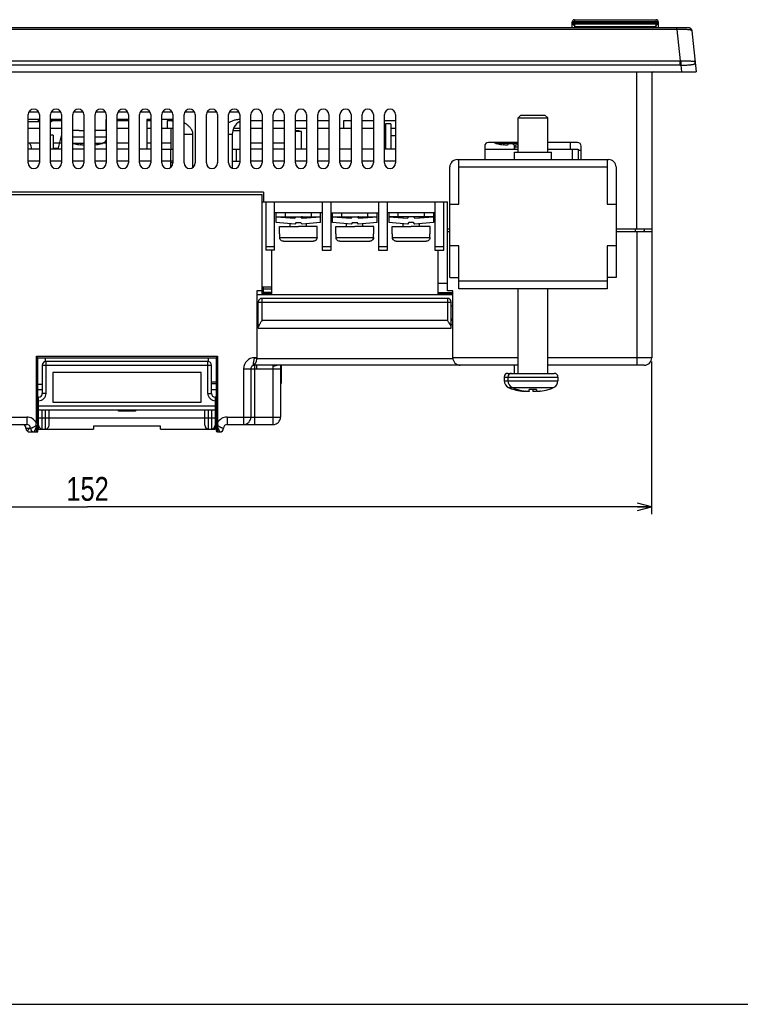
# Model space of a CAD drawing. Extents: x 0 to 594, y 0 to 420.
# Tile 2 of 4: x 227 to 324, y 0 to 133. Entities that reach past the tile are written whole.
import ezdxf
from ezdxf.enums import TextEntityAlignment as Align

# ---------------------------------------------------------------- set-up
doc = ezdxf.new("R2010")
doc.units = 0
doc.header["$LTSCALE"] = 32.67
doc.layers.get('0').update_dxf_attribs({"linetype": 'CONTINUOUS'})
for name, color, linetype in [('AXIS', 7, 'CONTINUOUS'), ('DIM', 7, 'CONTINUOUS'), ('SURF', 7, 'CONTINUOUS')]:
    doc.layers.add(name, color=color, linetype=linetype)
doc.styles.get("Standard").update_dxf_attribs({"font": 'txt', "width": 0.8})
doc.dimstyles.get("Standard").update_dxf_attribs({"dimtxt": 2.5, "dimasz": 2.5, "dimexe": 1.25, "dimexo": 0.625, "dimtad": 1, "dimcen": 2.5, "dimazin": 3, "dimtfac": 1, "dimtmove": 0, "dimatfit": 3})

# ---------------------------------------------------------------- blocks, each defined once
blk = doc.blocks.new('_OPEN')
at = {"color": 0, "linetype": 'BYBLOCK'}
for p, q in [((0, 0), (-1, 0.263)), ((-1, -0.263), (0, 0)), ((-1, 0), (0, 0))]:
    blk.add_line(p, q, dxfattribs=at)
blk = doc.blocks.new('*D9')
at = {"layer": 'DIM', "color": 2, "linetype": 'CONTINUOUS'}
for p, q in [((311.65, 86.6), (311.65, 66.03)), ((159.65, 78.6), (159.65, 66.03)), ((159.65, 67.03), (235.65, 67.03)), ((311.65, 67.03), (235.65, 67.03))]:
    blk.add_line(p, q, dxfattribs=at)
at = {"layer": 'DIM', "color": 2, "linetype": 'CONTINUOUS', "xscale": 1.9, "yscale": 1.9, "zscale": 1.9, "rotation": 180}
blk.add_blockref('_OPEN', (159.65, 67.03), dxfattribs=at)
at = {"layer": 'DIM', "color": 2, "linetype": 'CONTINUOUS', "xscale": 1.9, "yscale": 1.9, "zscale": 1.9}
blk.add_blockref('_OPEN', (311.65, 67.03), dxfattribs=at)
at = {"layer": 'DIM', "color": 2, "linetype": 'CONTINUOUS', "width": 0.8}
blk.add_text('152', height=3.2, dxfattribs=at).set_placement((235.65, 67.83), align=Align.CENTER)

msp = doc.modelspace()

# ---------------------------------------------------------------- linework, layer by layer
at = {"color": 7, "linetype": 'CONTINUOUS'}
for p, q in [((154.732, 131.596), (316.574, 131.596)), ((300.948, 131.596), (300.948, 132.336)), ((300.948, 132.136), (301.448, 131.636)), ((301.248, 132.636), (312.248, 132.636)), ((312.048, 131.636), (301.448, 131.636)), ((312.048, 131.636), (312.548, 132.136)), ((312.548, 132.336), (312.548, 131.596)), ((316.574, 131.596), (316.573, 131.596)), ((316.574, 131.596), (316.573, 131.596)), ((316.574, 131.596), (316.573, 131.596)), ((316.576, 131.596), (316.573, 131.596)), ((316.573, 131.596), (316.574, 131.596)), ((316.573, 131.596), (316.575, 131.596)), ((317.07, 131.148), (317.653, 125.596)), ((317.07, 131.148), (317.07, 131.148)), ((153.653, 125.596), (317.653, 125.596)), ((311.653, 125.596), (311.653, 87.096)), ((294.033, 119.796), (293.653, 119.416)), ((293.653, 119.416), (297.653, 119.416)), ((293.653, 114.796), (293.653, 119.416)), ((294.033, 119.796), (297.273, 119.796)), ((297.273, 119.796), (297.653, 119.416)), ((297.653, 114.796), (297.653, 119.416)), ((229.153, 119.196), (227.653, 119.196)), ((229.153, 118.896), (227.653, 118.896)), ((229.008, 119.196), (229.008, 118.896)), ((232.153, 119.196), (230.653, 119.196)), ((230.768, 118.896), (230.653, 118.896)), ((230.768, 119.196), (230.768, 118.896)), ((243.653, 119.196), (243.653, 115.196)), ((244.153, 119.196), (243.653, 119.196)), ((247.044, 119.196), (245.653, 119.196)), ((259.153, 118.996), (257.653, 118.996)), ((262.153, 118.996), (260.653, 118.996)), ((265.153, 118.996), (263.653, 118.996)), ((268.153, 118.996), (266.653, 118.996)), ((271.153, 118.996), (270.153, 118.996)), ((270.153, 118.996), (270.153, 117.996)), ((274.153, 118.996), (272.653, 118.996)), ((277.153, 118.996), (275.653, 118.996)), ((229.153, 117.996), (227.653, 117.996)), ((232.153, 117.996), (230.653, 117.996)), ((231.703, 115.196), (232.153, 116.996)), ((233.653, 116.848), (235.153, 116.848)), ((234.523, 117.696), (235.153, 117.696)), ((236.653, 117.696), (236.784, 117.696)), ((236.653, 116.848), (238.153, 116.848)), ((241.153, 117.996), (239.653, 117.996)), ((244.153, 117.996), (243.653, 117.996)), ((247.153, 117.996), (245.653, 117.996)), ((246.853, 117.996), (246.853, 115.196)), ((249.851, 112.744), (249.851, 117.196)), ((255.153, 117.196), (255.153, 112.639)), ((256.153, 117.996), (255.322, 117.996)), ((259.153, 117.996), (257.653, 117.996)), ((262.153, 117.996), (260.653, 117.996)), ((265.153, 117.996), (263.653, 117.996)), ((268.153, 117.996), (266.653, 117.996)), ((271.153, 117.996), (269.653, 117.996)), ((274.153, 117.996), (272.653, 117.996)), ((275.803, 117.996), (275.653, 117.996)), ((275.803, 116.996), (275.653, 116.996)), ((277.153, 117.996), (276.503, 117.996)), ((277.153, 116.996), (276.503, 116.996)), ((229.153, 115.996), (227.653, 115.996)), ((232.153, 115.996), (231.003, 115.996)), ((235.153, 115.976), (233.694, 115.976)), ((233.694, 115.976), (233.937, 115.909)), ((233.94, 115.92), (233.937, 115.909)), ((237.613, 115.976), (236.653, 115.976)), ((237.369, 115.909), (237.366, 115.92)), ((238.153, 115.996), (237.666, 115.996)), ((241.153, 115.996), (239.653, 115.996)), ((244.153, 115.996), (243.653, 115.996)), ((246.853, 115.996), (245.653, 115.996)), ((259.153, 115.996), (257.653, 115.996)), ((262.153, 115.996), (260.653, 115.996)), ((289.153, 115.596), (289.153, 113.796)), ((293.653, 116.096), (289.653, 116.096)), ((290.715, 115.976), (290.694, 115.976)), ((290.694, 115.976), (290.937, 115.909)), ((290.828, 115.976), (290.715, 115.976)), ((290.94, 115.92), (290.937, 115.909)), ((292.253, 115.92), (292.253, 115.779)), ((293.231, 115.976), (292.799, 115.976)), ((293.053, 115.779), (293.053, 115.92)), ((293.153, 115.196), (293.153, 115.746)), ((293.203, 115.496), (293.653, 115.496)), ((293.203, 115.196), (293.203, 115.496)), ((293.653, 115.976), (293.231, 115.976)), ((301.653, 116.096), (297.653, 116.096)), ((300.653, 116.096), (300.653, 115.196)), ((302.153, 113.796), (302.153, 115.596)), ((229.153, 115.196), (227.653, 115.196)), ((232.153, 115.196), (230.653, 115.196)), ((235.153, 115.196), (233.653, 115.196)), ((238.153, 115.196), (236.653, 115.196)), ((241.153, 115.196), (239.653, 115.196)), ((244.153, 115.196), (242.653, 115.196)), ((245.653, 115.196), (247.153, 115.196)), ((255.153, 115.196), (256.153, 115.196)), ((255.653, 115.196), (255.653, 113.596)), ((259.153, 115.196), (257.653, 115.196)), ((262.153, 115.196), (260.653, 115.196)), ((265.153, 115.196), (263.653, 115.196)), ((268.153, 115.196), (266.653, 115.196)), ((271.153, 115.196), (269.653, 115.196)), ((274.153, 115.196), (272.653, 115.196)), ((277.153, 115.196), (275.653, 115.196)), ((289.153, 115.196), (293.653, 115.196)), ((293.153, 114.796), (298.153, 114.796)), ((293.153, 113.796), (293.153, 114.796)), ((297.653, 115.196), (301.753, 115.196)), ((298.153, 113.796), (298.153, 114.796)), ((301.753, 115.196), (301.753, 113.796)), ((229.153, 113.596), (227.653, 113.596)), ((232.153, 113.596), (230.653, 113.596)), ((235.153, 113.596), (233.653, 113.596)), ((238.153, 113.596), (236.653, 113.596)), ((241.153, 113.596), (239.653, 113.596)), ((244.153, 113.596), (242.653, 113.596)), ((247.153, 113.596), (245.653, 113.596)), ((246.853, 112.746), (246.853, 113.596)), ((246.853, 113.396), (247.153, 113.396)), ((255.153, 113.596), (256.153, 113.596)), ((259.153, 113.596), (257.653, 113.596)), ((262.153, 113.596), (260.653, 113.596)), ((265.153, 113.596), (263.653, 113.596)), ((268.153, 113.596), (266.653, 113.596)), ((271.153, 113.596), (269.653, 113.596)), ((274.153, 113.596), (272.653, 113.596)), ((277.153, 113.596), (275.653, 113.596)), ((284.453, 97.891), (284.453, 112.796)), ((285.453, 113.796), (305.853, 113.796)), ((285.653, 107.796), (285.653, 113.796)), ((305.653, 113.796), (305.653, 107.796)), ((306.853, 112.796), (306.853, 97.891)), ((259.353, 109.396), (218.853, 109.396)), ((218.853, 109.096), (259.153, 109.096)), ((259.153, 95.596), (259.153, 109.096)), ((259.353, 109.396), (259.353, 108.096)), ((259.153, 108.096), (284.153, 108.096)), ((284.153, 96.096), (284.153, 108.096)), ((284.453, 107.796), (285.653, 107.796)), ((305.653, 107.796), (306.853, 107.796)), ((261.503, 104.796), (264.053, 104.796)), ((265.426, 106.053), (265.453, 106.096)), ((269.103, 104.796), (271.653, 104.796)), ((273.026, 106.053), (273.053, 106.096)), ((276.703, 104.796), (279.253, 104.796)), ((280.653, 106.096), (280.626, 106.053)), ((284.453, 104.396), (284.153, 104.396)), ((284.153, 104.096), (284.453, 104.096)), ((311.653, 104.396), (306.853, 104.396)), ((306.853, 104.096), (311.653, 104.096)), ((310.653, 104.396), (310.607, 104.096)), ((310.653, 104.396), (310.653, 104.096)), ((285.653, 102.191), (284.453, 102.191)), ((285.653, 96.396), (285.653, 102.191)), ((306.853, 102.191), (305.653, 102.191)), ((305.653, 102.191), (305.653, 96.396)), ((260.453, 95.596), (260.453, 101.596)), ((282.853, 101.596), (282.853, 95.596)), ((284.153, 97.096), (282.853, 97.096)), ((284.453, 97.891), (285.653, 97.891)), ((306.853, 97.891), (305.653, 97.891)), ((259.153, 96.096), (258.453, 96.096)), ((258.453, 96.096), (258.453, 86.922)), ((258.453, 95.596), (284.853, 95.596)), ((260.453, 95.896), (259.353, 95.896)), ((282.853, 95.896), (284.853, 95.896)), ((284.853, 96.096), (284.153, 96.096)), ((284.853, 87.096), (284.853, 96.096)), ((305.653, 96.396), (285.653, 96.396)), ((293.653, 84.996), (293.653, 96.396)), ((297.653, 84.996), (297.653, 96.396)), ((258.653, 91.096), (258.653, 94.596)), ((284.153, 95.096), (259.153, 95.096)), ((284.653, 91.096), (284.653, 94.596)), ((258.453, 94.096), (258.653, 94.096)), ((284.653, 94.096), (284.853, 94.096)), ((258.653, 92.096), (258.453, 92.096)), ((258.653, 91.596), (258.453, 91.596)), ((284.853, 92.096), (284.653, 92.096)), ((284.653, 91.596), (284.853, 91.596)), ((258.653, 91.096), (284.653, 91.096)), ((228.953, 87.096), (228.753, 87.296)), ((228.953, 87.096), (252.953, 87.096)), ((228.953, 77.096), (228.953, 87.096)), ((229.953, 87.096), (229.953, 86.584)), ((251.853, 86.596), (230.053, 86.596)), ((251.953, 86.584), (251.953, 87.096)), ((253.153, 87.296), (252.953, 87.096)), ((252.953, 87.096), (252.953, 77.296)), ((229.553, 86.096), (229.553, 82.296)), ((250.953, 85.096), (230.953, 85.096)), ((230.953, 85.096), (230.953, 81.096)), ((250.953, 81.096), (250.953, 85.096)), ((252.353, 82.296), (252.353, 86.096)), ((257.653, 85.596), (257.653, 79.096)), ((293.653, 86.096), (258.153, 86.096)), ((261.653, 86.096), (261.653, 79.096)), ((261.653, 85.128), (261.753, 85.128)), ((261.753, 86.096), (261.753, 83.646)), ((292.278, 84.996), (298.528, 84.996)), ((293.153, 84.996), (293.153, 86.096)), ((310.653, 86.096), (297.653, 86.096)), ((252.953, 83.796), (252.353, 83.796)), ((261.653, 83.646), (261.753, 83.646)), ((291.778, 84.496), (291.778, 83.986)), ((292.278, 84.496), (292.278, 83.986)), ((299.028, 84.496), (299.028, 83.986)), ((229.553, 82.796), (228.953, 82.796)), ((252.953, 82.796), (252.353, 82.796)), ((293.118, 82.817), (293.111, 82.8)), ((293.618, 82.817), (293.611, 82.8)), ((295.153, 82.586), (295.153, 82.817)), ((295.653, 82.8), (295.653, 82.586)), ((296.153, 82.817), (296.153, 82.586)), ((297.696, 82.8), (297.689, 82.817)), ((229.053, 81.796), (228.953, 81.796)), ((229.053, 77.496), (229.053, 81.796)), ((230.953, 81.096), (250.953, 81.096)), ((252.953, 81.796), (252.853, 81.796)), ((252.853, 81.796), (252.853, 77.496)), ((228.953, 79.696), (229.053, 79.696)), ((229.053, 80.096), (252.853, 80.096)), ((230.453, 77.996), (230.453, 80.096)), ((239.799, 79.896), (239.799, 80.096)), ((242.108, 79.896), (239.799, 79.896)), ((242.108, 80.096), (242.108, 79.896)), ((251.453, 77.996), (251.453, 80.096)), ((252.853, 79.696), (252.953, 79.696)), ((228.953, 78.296), (229.053, 78.296)), ((252.853, 78.296), (252.953, 78.296)), ((160.653, 78.096), (227.453, 78.096)), ((227.6, 77.34), (227.673, 77.405)), ((227.853, 77.096), (228.953, 77.096)), ((229.053, 78.096), (228.953, 78.096)), ((229.053, 77.496), (236.453, 77.496)), ((245.453, 77.878), (236.453, 77.878)), ((236.453, 77.878), (236.453, 77.496)), ((245.453, 77.496), (245.453, 77.878)), ((245.453, 77.496), (252.853, 77.496)), ((252.953, 78.096), (252.853, 78.096)), ((253.153, 77.096), (253.453, 77.096)), ((254.453, 78.096), (260.653, 78.096)), ((0, 0), (594, 0))]:
    msp.add_line(p, q, dxfattribs=at)
at = {"color": 9, "linetype": 'CONTINUOUS'}
for p, q in [((312.548, 132.336), (300.948, 132.336)), ((300.948, 132.26), (312.548, 132.26)), ((301.248, 132.636), (301.248, 131.596)), ((312.248, 132.048), (301.248, 132.048)), ((301.361, 131.724), (312.136, 131.724)), ((312.248, 131.596), (312.248, 132.636)), ((315.054, 131.303), (315.052, 131.462)), ((315.054, 131.303), (156.253, 131.303)), ((315.054, 131.303), (315.495, 127.099)), ((317.065, 131.174), (317.073, 131.123)), ((317.073, 131.123), (317.066, 131.146)), ((155.811, 127.099), (315.495, 127.099)), ((315.495, 126.497), (155.811, 126.497)), ((315.495, 126.497), (315.495, 127.099)), ((315.559, 126.495), (315.653, 125.596)), ((315.776, 126.501), (315.919, 126.506)), ((316.011, 127.089), (316.651, 127.078)), ((316.128, 126.515), (316.266, 126.521)), ((316.266, 126.521), (316.4, 126.529)), ((316.4, 126.529), (316.528, 126.537)), ((309.653, 104.396), (309.653, 125.596)), ((229.066, 120.196), (227.74, 120.196)), ((232.066, 120.196), (230.74, 120.196)), ((235.066, 120.196), (233.74, 120.196)), ((238.066, 120.196), (236.74, 120.196)), ((241.066, 120.196), (239.74, 120.196)), ((244.066, 120.196), (242.74, 120.196)), ((247.066, 120.196), (245.74, 120.196)), ((250.066, 120.196), (248.74, 120.196)), ((253.066, 120.196), (251.74, 120.196)), ((256.066, 120.196), (254.74, 120.196)), ((248.653, 117.196), (249.851, 117.196)), ((254.653, 117.196), (255.153, 117.196)), ((231.723, 115.272), (231.003, 115.272)), ((246.853, 113.596), (246.853, 115.196)), ((300.953, 115.196), (300.953, 113.796)), ((285.653, 112.796), (305.653, 112.796)), ((309.453, 104.096), (309.453, 104.396)), ((309.653, 104.096), (309.653, 86.096)), ((305.653, 97.396), (285.653, 97.396)), ((259.153, 96.396), (260.453, 96.396)), ((260.453, 95.696), (259.153, 95.696)), ((259.353, 95.596), (259.353, 95.896)), ((259.358, 96.026), (259.359, 96.094)), ((259.359, 96.214), (259.36, 96.596)), ((259.359, 96.094), (259.359, 96.214)), ((282.853, 95.696), (284.853, 95.696)), ((258.653, 94.596), (284.653, 94.596)), ((259.153, 92.096), (259.153, 95.096)), ((284.153, 95.096), (284.153, 92.096)), ((258.653, 92.296), (258.453, 92.296)), ((284.153, 92.096), (259.153, 92.096)), ((284.853, 92.296), (284.653, 92.296)), ((228.753, 87.296), (253.153, 87.296)), ((228.753, 78.344), (228.753, 87.296)), ((230.053, 82.296), (230.053, 86.596)), ((251.853, 82.296), (251.853, 86.596)), ((253.153, 87.296), (253.153, 78.344)), ((258.453, 87.096), (258.153, 87.096)), ((258.353, 86.98), (258.153, 87.096)), ((258.453, 86.922), (258.353, 86.98)), ((284.867, 86.931), (258.453, 86.931)), ((293.653, 87.096), (284.853, 87.096)), ((311.653, 87.096), (297.653, 87.096)), ((229.553, 86.096), (252.353, 86.096)), ((256.653, 85.596), (261.653, 85.596)), ((256.653, 85.596), (256.653, 78.096)), ((258.153, 86.096), (258.153, 86.208)), ((258.153, 85.596), (258.153, 78.096)), ((258.445, 85.596), (258.445, 86.096)), ((260.653, 78.096), (260.653, 85.968)), ((252.953, 83.596), (252.353, 83.596)), ((261.753, 84.792), (261.653, 84.792)), ((291.778, 84.496), (299.028, 84.496)), ((291.778, 83.986), (299.028, 83.986)), ((230.053, 82.296), (229.553, 82.296)), ((251.853, 82.296), (252.353, 82.296)), ((292.383, 83.067), (298.424, 83.067)), ((252.853, 80.596), (229.053, 80.596)), ((229.553, 77.496), (229.553, 80.096)), ((229.953, 80.096), (229.953, 77.496)), ((251.953, 77.496), (251.953, 80.096)), ((252.353, 80.096), (252.353, 77.496)), ((193.153, 79.096), (227.453, 79.096)), ((227.453, 79.096), (227.453, 78.096)), ((228.753, 78.344), (228.953, 78.344)), ((229.053, 78.996), (252.853, 78.996)), ((253.153, 78.344), (252.953, 78.344)), ((254.453, 79.096), (261.653, 79.096)), ((254.453, 79.096), (254.453, 78.096)), ((227.353, 77.596), (227.953, 77.596)), ((227.853, 77.895), (227.853, 77.596)), ((227.953, 77.596), (227.965, 77.599)), ((228.453, 77.096), (228.459, 77.107)), ((228.459, 77.107), (228.476, 77.142)), ((228.753, 77.096), (228.753, 77.786)), ((253.153, 77.786), (253.153, 77.096))]:
    msp.add_line(p, q, dxfattribs=at)
for points in [[(301.248, 132.048), (301.19, 132.052), (301.134, 132.064), (301.082, 132.084), (301.036, 132.11), (300.999, 132.142), (300.971, 132.179), (300.954, 132.219), (300.948, 132.26)], [(312.548, 132.26), (312.543, 132.219), (312.526, 132.179), (312.498, 132.142), (312.461, 132.11), (312.415, 132.084), (312.363, 132.064), (312.307, 132.052), (312.248, 132.048)], [(315.052, 131.462), (315.052, 131.535), (315.052, 131.562), (315.053, 131.58), (315.053, 131.592), (315.054, 131.596)], [(317.066, 131.146), (317.051, 131.168), (317.026, 131.188), (316.992, 131.208), (316.952, 131.224), (316.904, 131.238), (316.846, 131.252), (316.776, 131.264), (316.699, 131.274), (316.612, 131.283), (316.515, 131.291), (316.41, 131.297), (316.297, 131.302), (316.176, 131.306), (316.05, 131.308), (315.917, 131.31), (315.78, 131.311), (315.639, 131.311), (315.495, 131.31), (315.348, 131.308), (315.201, 131.306), (315.054, 131.303)], [(316.547, 131.596), (316.598, 131.593), (316.649, 131.586), (316.699, 131.573), (316.745, 131.557), (316.791, 131.536), (316.834, 131.51), (316.876, 131.48), (316.914, 131.447), (316.949, 131.409), (316.981, 131.367), (317.009, 131.323), (317.032, 131.276), (317.051, 131.226), (317.065, 131.174)], [(315.495, 127.099), (315.528, 127.099), (315.561, 127.099), (315.594, 127.099)], [(315.495, 126.497), (315.517, 126.496), (315.538, 126.496), (315.559, 126.495)], [(315.594, 127.099), (315.59, 127.036), (315.559, 126.495)], [(315.559, 126.495), (315.631, 126.497), (315.776, 126.501)], [(315.594, 127.099), (315.734, 127.095), (316.011, 127.089)], [(315.919, 126.506), (315.99, 126.509), (316.128, 126.515)], [(316.528, 126.537), (316.59, 126.541), (316.651, 126.546), (316.71, 126.551), (316.767, 126.556), (316.823, 126.561), (316.877, 126.566), (316.93, 126.572), (316.98, 126.578), (317.029, 126.584), (317.076, 126.591), (317.121, 126.598), (317.164, 126.605), (317.206, 126.613), (317.244, 126.621), (317.281, 126.63), (317.314, 126.639), (317.349, 126.65), (317.381, 126.661), (317.406, 126.672), (317.429, 126.683), (317.45, 126.695), (317.468, 126.708), (317.483, 126.722), (317.496, 126.736), (317.503, 126.747), (317.51, 126.758), (317.514, 126.767), (317.517, 126.777), (317.52, 126.789), (317.522, 126.8), (317.523, 126.815), (317.523, 126.829), (317.523, 126.84), (317.522, 126.849)], [(316.651, 127.078), (316.765, 127.076), (316.875, 127.073), (316.979, 127.07), (317.076, 127.065), (317.176, 127.058), (317.256, 127.049), (317.314, 127.039), (317.357, 127.029), (317.4, 127.015), (317.431, 127), (317.457, 126.982), (317.48, 126.96), (317.497, 126.936), (317.509, 126.908), (317.517, 126.879), (317.522, 126.849)], [(259.353, 95.896), (259.354, 95.898), (259.355, 95.904), (259.355, 95.915), (259.356, 95.929), (259.356, 95.948), (259.357, 95.97), (259.358, 96.026)], [(257.92, 86.038), (257.94, 86.052), (257.955, 86.073), (257.967, 86.1), (257.976, 86.134), (257.984, 86.173), (257.992, 86.219), (257.999, 86.271)], [(257.999, 86.271), (258.015, 86.391), (258.025, 86.457), (258.035, 86.528), (258.048, 86.603), (258.061, 86.68), (258.076, 86.76), (258.093, 86.843), (258.112, 86.926), (258.132, 87.011), (258.153, 87.096)], [(258.15, 86.085), (258.148, 86.071), (258.147, 86.053), (258.146, 86.03), (258.145, 86.002), (258.144, 85.97), (258.144, 85.934), (258.145, 85.894), (258.145, 85.848), (258.146, 85.799), (258.148, 85.749), (258.15, 85.695), (258.151, 85.644), (258.153, 85.596)], [(258.153, 86.096), (258.151, 86.093), (258.15, 86.085)], [(260.653, 85.968), (260.655, 85.987), (260.659, 86.003), (260.667, 86.018), (260.677, 86.031), (260.69, 86.043), (260.706, 86.053), (260.728, 86.063), (260.754, 86.072), (260.785, 86.079), (260.822, 86.085), (260.861, 86.089), (260.909, 86.093), (260.966, 86.095), (261.035, 86.096)], [(261.211, 86.096), (261.166, 86.074), (261.087, 86.042), (261.006, 86.016), (260.921, 85.996), (260.831, 85.98), (260.742, 85.971), (260.653, 85.968)], [(228.72, 77.982), (228.727, 78.066), (228.735, 78.154), (228.744, 78.246), (228.753, 78.344)], [(253.153, 78.344), (253.163, 78.25), (253.172, 78.16), (253.18, 78.071), (253.187, 77.982)], [(227.965, 77.599), (227.979, 77.602), (227.998, 77.608), (228.023, 77.615), (228.054, 77.625), (228.091, 77.637), (228.132, 77.652), (228.177, 77.67), (228.227, 77.691), (228.28, 77.716), (228.336, 77.743), (228.396, 77.775), (228.457, 77.81), (228.521, 77.848), (228.586, 77.89), (228.653, 77.934), (228.72, 77.982)], [(228.476, 77.142), (228.489, 77.168), (228.505, 77.201), (228.523, 77.239), (228.543, 77.282), (228.565, 77.331), (228.588, 77.384), (228.613, 77.441), (228.64, 77.503), (228.667, 77.569), (228.695, 77.638), (228.724, 77.71), (228.753, 77.786)], [(228.72, 77.982), (228.746, 77.982), (228.773, 77.982), (228.8, 77.982), (228.825, 77.983), (228.849, 77.983), (228.872, 77.984), (228.892, 77.985), (228.91, 77.986), (228.925, 77.987), (228.938, 77.988), (228.946, 77.989), (228.952, 77.991), (228.953, 77.992)], [(228.753, 77.786), (228.731, 77.915), (228.72, 77.982)], [(228.753, 77.786), (228.78, 77.786), (228.805, 77.788), (228.83, 77.79), (228.853, 77.794), (228.875, 77.799), (228.895, 77.804), (228.912, 77.81), (228.927, 77.817), (228.938, 77.824), (228.947, 77.832), (228.952, 77.84), (228.953, 77.848)], [(253.187, 77.982), (253.161, 77.982), (253.134, 77.982), (253.107, 77.982), (253.082, 77.983), (253.058, 77.983), (253.035, 77.984), (253.015, 77.985), (252.997, 77.986), (252.981, 77.987), (252.969, 77.988), (252.961, 77.989), (252.955, 77.991), (252.953, 77.992)], [(253.153, 77.786), (253.127, 77.786), (253.102, 77.788), (253.077, 77.79), (253.053, 77.794), (253.032, 77.799), (253.012, 77.804), (252.995, 77.81), (252.98, 77.817), (252.969, 77.824), (252.96, 77.832), (252.955, 77.84), (252.953, 77.848)], [(253.187, 77.982), (253.165, 77.851), (253.153, 77.786)], [(253.153, 77.786), (253.183, 77.711), (253.211, 77.638), (253.239, 77.569), (253.267, 77.504), (253.293, 77.442), (253.318, 77.385), (253.342, 77.332), (253.364, 77.283), (253.384, 77.24), (253.402, 77.202), (253.417, 77.17), (253.43, 77.143), (253.44, 77.123), (253.453, 77.096)], [(253.187, 77.982), (253.254, 77.934), (253.32, 77.89), (253.385, 77.848), (253.449, 77.81), (253.511, 77.775), (253.57, 77.744), (253.626, 77.716), (253.679, 77.692), (253.729, 77.67), (253.774, 77.652), (253.815, 77.637), (253.851, 77.625), (253.882, 77.615), (253.907, 77.608), (253.927, 77.603), (253.942, 77.599), (253.95, 77.596), (253.953, 77.596)]]:
    msp.add_lwpolyline(points, dxfattribs=at)
at = {"color": 7, "linetype": 'CONTINUOUS'}
for points in [[(247.153, 119.193), (247.142, 119.194), (247.044, 119.196)], [(249.851, 117.196), (249.85, 117.238), (249.847, 117.278), (249.843, 117.319), (249.837, 117.365), (249.827, 117.418), (249.813, 117.476), (249.795, 117.534), (249.776, 117.59), (249.755, 117.642), (249.732, 117.692), (249.707, 117.742), (249.679, 117.794), (249.646, 117.848), (249.609, 117.906), (249.567, 117.966), (249.519, 118.028), (249.466, 118.093), (249.409, 118.158), (249.347, 118.223), (249.282, 118.287), (249.213, 118.351), (249.138, 118.415), (249.057, 118.481), (248.97, 118.547), (248.877, 118.612), (248.782, 118.674), (248.684, 118.733), (248.653, 118.751)], [(256.153, 119.193), (256.065, 119.189), (255.965, 119.18), (255.863, 119.168), (255.76, 119.152), (255.656, 119.133), (255.552, 119.109), (255.447, 119.082), (255.342, 119.051), (255.237, 119.017), (255.132, 118.978), (255.028, 118.936), (254.925, 118.891), (254.823, 118.842), (254.723, 118.789), (254.653, 118.751)], [(235.153, 115.746), (235.127, 115.744), (235.076, 115.743), (235.021, 115.744), (234.962, 115.747), (234.9, 115.751), (234.83, 115.757), (234.748, 115.766), (234.653, 115.779)], [(292.799, 115.976), (292.505, 115.976), (290.828, 115.976)], [(292.253, 115.779), (292.247, 115.767), (292.231, 115.759), (292.207, 115.752), (292.171, 115.747), (292.127, 115.744), (292.076, 115.743), (292.021, 115.744), (291.962, 115.747), (291.9, 115.751), (291.83, 115.757), (291.748, 115.766), (291.653, 115.779)], [(293.053, 115.92), (292.787, 115.911), (292.52, 115.911), (292.253, 115.92)], [(293.653, 115.779), (293.564, 115.767), (293.484, 115.758), (293.411, 115.751), (293.344, 115.747), (293.283, 115.744), (293.227, 115.743), (293.179, 115.744), (293.138, 115.747), (293.105, 115.751), (293.079, 115.758), (293.061, 115.767), (293.053, 115.779)], [(265.086, 105.938), (265.242, 105.978), (265.358, 106.017), (265.426, 106.053)], [(272.686, 105.938), (272.842, 105.978), (272.958, 106.017), (273.026, 106.053)], [(280.626, 106.053), (280.558, 106.017), (280.442, 105.978), (280.286, 105.938)], [(259.153, 92.096), (259.106, 92.033), (259.057, 91.966), (259.011, 91.899), (258.966, 91.832), (258.923, 91.766), (258.882, 91.702), (258.844, 91.642), (258.81, 91.587), (258.779, 91.536), (258.752, 91.489), (258.728, 91.446), (258.707, 91.405), (258.69, 91.368), (258.676, 91.335), (258.666, 91.304), (258.659, 91.277), (258.655, 91.252), (258.653, 91.23)], [(284.334, 91.843), (284.29, 91.91), (284.244, 91.976), (284.198, 92.039), (284.153, 92.096)], [(284.653, 91.23), (284.652, 91.252), (284.648, 91.278), (284.64, 91.306), (284.63, 91.337), (284.616, 91.371), (284.598, 91.409), (284.577, 91.45), (284.552, 91.496), (284.523, 91.544), (284.491, 91.596), (284.457, 91.651), (284.334, 91.843)], [(294.653, 82.586), (294.649, 82.577), (294.639, 82.57), (294.622, 82.565), (294.601, 82.561), (294.575, 82.558), (294.543, 82.556), (294.507, 82.556), (294.467, 82.556), (294.423, 82.558), (294.377, 82.561), (294.327, 82.565), (294.274, 82.57), (294.216, 82.577), (294.153, 82.586)], [(295.153, 82.586), (295.149, 82.577), (295.139, 82.57), (295.122, 82.565), (295.101, 82.561), (295.075, 82.558), (295.043, 82.556), (295.007, 82.556), (294.967, 82.556), (294.923, 82.558), (294.877, 82.561), (294.827, 82.565), (294.774, 82.57), (294.716, 82.577), (294.653, 82.586)], [(295.653, 82.8), (295.486, 82.802), (295.32, 82.808), (295.153, 82.817)], [(295.403, 82.805), (295.32, 82.802), (295.153, 82.8)], [(296.153, 82.817), (295.987, 82.808), (295.82, 82.802), (295.653, 82.8)], [(296.153, 82.586), (296.09, 82.577), (296.032, 82.57), (295.979, 82.565), (295.929, 82.561), (295.883, 82.558), (295.84, 82.556), (295.8, 82.556), (295.764, 82.556), (295.733, 82.558), (295.706, 82.561), (295.685, 82.565), (295.668, 82.57), (295.657, 82.577), (295.653, 82.586)], [(296.653, 82.586), (296.59, 82.577), (296.532, 82.57), (296.479, 82.565), (296.429, 82.561), (296.383, 82.558), (296.34, 82.556), (296.3, 82.556), (296.264, 82.556), (296.233, 82.558), (296.206, 82.561), (296.185, 82.565), (296.168, 82.57), (296.157, 82.577), (296.153, 82.586)], [(227.498, 77.246), (227.506, 77.251), (227.515, 77.259), (227.525, 77.269), (227.536, 77.28), (227.549, 77.292), (227.564, 77.306), (227.581, 77.322), (227.6, 77.34)], [(227.673, 77.405), (227.699, 77.429), (227.724, 77.452), (227.749, 77.476), (227.773, 77.501), (227.796, 77.525), (227.817, 77.549), (227.836, 77.573), (227.853, 77.596)]]:
    msp.add_lwpolyline(points, dxfattribs=at)
for centre, radius, start, end in [((301.248, 132.336), 0.3, 90, 180), ((312.248, 132.336), 0.3, 0, 90), ((311.953, 125.296), 0.3, 90, 180), ((246.153, 117.196), 2, 60, 90), ((257.153, 117.196), 2, 120, 180), ((226.153, 114.996), 2, 5.73412, 30.01965), ((233.974, 116.936), 1, 251.24911, 253.72336), ((235.653, 122.696), 7, 253.74297, 255.80993), ((235.653, 122.696), 6.989, 255.81126, 261.77319), ((235.653, 122.696), 6.989, 278.2268, 284.18874), ((235.653, 122.696), 7, 284.19007, 286.25703), ((237.333, 116.936), 1, 286.27647, 325.3825), ((289.653, 115.596), 0.5, 90.00014, 180), ((290.974, 116.936), 1, 237.1989, 253.72336), ((292.653, 122.696), 7, 253.74297, 255.80993), ((292.653, 122.696), 6.989, 255.81126, 261.77319), ((301.653, 115.596), 0.5, 0, 90), ((285.453, 112.796), 1, 90, 180), ((305.853, 112.796), 1, 0, 90), ((259.353, 95.696), 0.2, 90, 180), ((259.153, 94.596), 0.5, 90, 180), ((284.153, 94.596), 0.5, 0, 90), ((230.053, 86.096), 0.5, 90, 180), ((251.853, 86.096), 0.5, 0, 90), ((257.453, 86.922), 1, 297.81814, 360), ((285.853, 87.096), 1, 180, 270), ((310.653, 87.096), 1, 270, 360), ((258.153, 85.596), 0.5, 89.99999, 180), ((292.278, 84.496), 0.5, 90, 180), ((292.778, 84.496), 0.5, 90, 180), ((298.528, 84.496), 0.5, 0, 90), ((292.778, 83.986), 1, 180, 246.68204), ((293.278, 83.986), 1, 180, 246.68204), ((298.028, 83.986), 1, 293.31796, 360), ((229.053, 82.296), 0.5, 270, 360), ((252.853, 82.296), 0.5, 180, 270), ((295.153, 89.496), 7, 246.68204, 253.01891), ((295.653, 89.496), 7, 246.68204, 253.01891), ((295.153, 89.496), 6.982, 253.05054, 261.76561), ((295.653, 89.496), 6.982, 253.05054, 261.76561), ((295.653, 89.496), 6.982, 278.23439, 286.94946), ((295.653, 89.496), 7, 286.98109, 293.31796), ((229.553, 78.996), 0.8, 128.68287, 138.71572), ((252.353, 78.996), 0.8, 41.28428, 51.31713), ((229.553, 78.996), 0.8, 221.28428, 231.31714), ((252.353, 78.996), 0.8, 308.68286, 318.71572), ((256.653, 79.096), 1, 270, 360), ((260.653, 79.096), 1, 270, 360), ((226.853, 77.596), 0.5, 0, 90), ((227.853, 77.596), 0.5, 180, 270), ((227.453, 77.596), 0.5, 0, 90), ((228.453, 77.596), 0.5, 180, 270), ((228.753, 77.296), 0.2, 270, 360), ((229.553, 77.996), 0.5, 180, 270), ((229.953, 77.996), 0.5, 270, 360), ((251.953, 77.996), 0.5, 180, 270), ((252.353, 77.996), 0.5, 270, 360), ((253.153, 77.296), 0.2, 180, 270), ((253.453, 77.596), 0.5, 270, 360), ((254.453, 77.596), 0.5, 90, 180)]:
    msp.add_arc(centre, radius, start, end, dxfattribs=at)
at = {"color": 9, "linetype": 'CONTINUOUS'}
for centre, radius, start, end in [((258.153, 85.596), 1.5, 90, 180), ((229.053, 82.296), 1, 270, 360), ((252.853, 82.296), 1, 180, 270), ((227.453, 77.596), 1.5, 29.92643, 90), ((254.453, 77.596), 1.5, 90, 150.07357)]:
    msp.add_arc(centre, radius, start, end, dxfattribs=at)
at = {"layer": 'AXIS', "color": 7, "linetype": 'CONTINUOUS'}
for p, q in [((227.653, 113.346), (227.653, 119.846)), ((229.153, 119.846), (229.153, 113.346)), ((230.653, 113.346), (230.653, 119.846)), ((232.153, 119.846), (232.153, 113.346)), ((233.653, 113.346), (233.653, 119.846)), ((235.153, 119.846), (235.153, 113.346)), ((236.653, 113.346), (236.653, 119.846)), ((238.153, 119.846), (238.153, 113.346)), ((239.653, 113.346), (239.653, 119.846)), ((241.153, 119.846), (241.153, 113.346)), ((242.653, 113.346), (242.653, 119.846)), ((244.153, 119.846), (244.153, 113.346)), ((245.653, 113.346), (245.653, 119.846)), ((247.153, 119.846), (247.153, 113.346)), ((248.653, 113.346), (248.653, 119.846)), ((250.153, 119.846), (250.153, 113.346)), ((251.653, 113.346), (251.653, 119.846)), ((253.153, 119.846), (253.153, 113.346)), ((254.653, 113.346), (254.653, 119.846)), ((256.153, 119.846), (256.153, 113.346)), ((257.653, 113.346), (257.653, 119.846)), ((259.153, 119.846), (259.153, 113.346)), ((260.653, 113.346), (260.653, 119.846)), ((262.153, 119.846), (262.153, 113.346)), ((263.653, 113.346), (263.653, 119.846)), ((265.153, 119.846), (265.153, 113.346)), ((266.653, 113.346), (266.653, 119.846)), ((268.153, 119.846), (268.153, 113.346)), ((269.653, 113.346), (269.653, 119.846)), ((271.153, 119.846), (271.153, 113.346)), ((272.653, 113.346), (272.653, 119.846)), ((274.153, 119.846), (274.153, 113.346)), ((275.653, 113.346), (275.653, 119.846)), ((277.153, 119.846), (277.153, 113.346)), ((232.153, 118.996), (230.768, 118.996)), ((238.103, 119.196), (238.103, 117.696)), ((238.153, 119.196), (238.103, 119.196)), ((241.153, 119.196), (239.653, 119.196)), ((241.153, 118.996), (239.653, 118.996)), ((244.153, 118.996), (243.653, 118.996)), ((246.353, 118.996), (246.353, 117.996)), ((247.025, 118.996), (246.353, 118.996)), ((275.803, 118.596), (275.803, 115.196)), ((276.503, 118.596), (275.804, 118.596)), ((276.503, 118.596), (276.503, 115.196)), ((231.003, 117.096), (230.653, 117.096)), ((231.003, 117.096), (231.003, 115.196)), ((234.523, 117.696), (233.653, 117.696)), ((238.153, 117.696), (236.784, 117.696)), ((255.218, 117.696), (256.153, 117.696)), ((263.653, 117.696), (264.153, 117.696)), ((264.153, 117.596), (264.153, 117.696)), ((293.203, 115.744), (293.203, 115.496)), ((302.153, 114.996), (301.753, 114.996)), ((260.453, 96.596), (259.153, 96.596)), ((229.553, 83.496), (228.953, 83.496))]:
    msp.add_line(p, q, dxfattribs=at)
for centre, start, end in [((228.403, 119.846), 0, 180), ((231.403, 119.846), 0, 180), ((234.403, 119.846), 0, 180), ((237.403, 119.846), 0, 180), ((240.403, 119.846), 0, 180), ((243.403, 119.846), 0, 180), ((246.403, 119.846), 0, 180), ((249.403, 119.846), 0, 180), ((252.403, 119.846), 0, 180), ((255.403, 119.846), 0, 180), ((258.403, 119.846), 0, 180), ((261.403, 119.846), 0, 180), ((264.403, 119.846), 0, 180), ((267.403, 119.846), 0, 180), ((270.403, 119.846), 0, 180), ((273.403, 119.846), 0, 180), ((276.403, 119.846), 0, 180), ((228.403, 113.346), 180, 360), ((231.403, 113.346), 180, 360), ((234.403, 113.346), 180, 360), ((237.403, 113.346), 180, 360), ((240.403, 113.346), 180, 360), ((243.403, 113.346), 180, 360), ((246.403, 113.346), 180, 360), ((249.403, 113.346), 180, 360), ((252.403, 113.346), 180, 360), ((255.403, 113.346), 180, 360), ((258.403, 113.346), 180, 360), ((261.403, 113.346), 180, 360), ((264.403, 113.346), 180, 360), ((267.403, 113.346), 180, 360), ((270.403, 113.346), 180, 360), ((273.403, 113.346), 180, 360), ((276.403, 113.346), 180, 360)]:
    msp.add_arc(centre, 0.75, start, end, dxfattribs=at)
at = {"layer": 'SURF', "color": 7, "linetype": 'CONTINUOUS'}
for p, q in [((264.453, 117.596), (263.654, 117.596)), ((264.453, 115.196), (264.453, 117.596)), ((259.653, 108.096), (259.653, 101.596)), ((260.853, 101.596), (260.853, 108.096)), ((267.253, 108.096), (267.253, 101.596)), ((268.453, 101.596), (268.453, 108.096)), ((274.853, 108.096), (274.853, 101.596)), ((276.053, 101.596), (276.053, 108.096)), ((282.453, 108.096), (282.453, 101.596)), ((283.653, 101.596), (283.653, 108.096)), ((267.253, 106.596), (260.853, 106.596)), ((261.053, 105.296), (261.053, 106.596)), ((262.303, 106.096), (262.303, 106.596)), ((265.803, 106.096), (265.803, 106.596)), ((267.053, 105.296), (267.053, 106.596)), ((268.453, 106.596), (274.853, 106.596)), ((268.653, 105.296), (268.653, 106.596)), ((269.903, 106.096), (269.903, 106.596)), ((273.403, 106.096), (273.403, 106.596)), ((274.653, 105.296), (274.653, 106.596)), ((282.453, 106.596), (276.053, 106.596)), ((276.253, 106.596), (276.253, 105.296)), ((277.503, 106.096), (277.503, 106.596)), ((281.003, 106.596), (281.003, 106.096)), ((282.253, 106.596), (282.253, 105.296)), ((261.053, 106.096), (267.053, 106.096)), ((261.053, 106.096), (263.553, 105.896)), ((263.553, 105.096), (261.053, 105.296)), ((261.503, 103.796), (261.503, 104.796)), ((262.953, 105.944), (262.953, 106.096)), ((262.953, 104.796), (262.953, 105.143)), ((263.553, 105.896), (263.753, 106.096)), ((263.753, 105.296), (263.553, 105.096)), ((263.753, 105.296), (264.353, 105.296)), ((266.603, 104.796), (264.053, 104.796)), ((264.353, 106.096), (264.553, 105.896)), ((264.553, 105.096), (264.353, 105.296)), ((264.553, 105.896), (267.053, 106.096)), ((267.053, 105.296), (264.553, 105.096)), ((265.153, 104.796), (265.153, 105.143)), ((266.603, 103.796), (266.603, 104.796)), ((268.653, 106.096), (274.653, 106.096)), ((268.653, 106.096), (271.153, 105.896)), ((271.153, 105.096), (268.653, 105.296)), ((269.103, 103.796), (269.103, 104.796)), ((270.553, 105.944), (270.553, 106.096)), ((270.553, 104.796), (270.553, 105.143)), ((271.153, 105.896), (271.353, 106.096)), ((271.353, 105.296), (271.153, 105.096)), ((271.353, 105.296), (271.953, 105.296)), ((274.203, 104.796), (271.653, 104.796)), ((271.953, 106.096), (272.153, 105.896)), ((272.153, 105.096), (271.953, 105.296)), ((272.153, 105.896), (274.653, 106.096)), ((274.653, 105.296), (272.153, 105.096)), ((272.753, 104.796), (272.753, 105.143)), ((274.203, 103.796), (274.203, 104.796)), ((282.253, 106.096), (276.253, 106.096)), ((276.253, 106.096), (278.753, 105.896)), ((278.753, 105.096), (276.253, 105.296)), ((276.703, 103.796), (276.703, 104.796)), ((278.153, 105.944), (278.153, 106.096)), ((278.153, 104.796), (278.153, 105.143)), ((278.753, 105.896), (278.953, 106.096)), ((278.953, 105.296), (278.753, 105.096)), ((279.553, 105.296), (278.953, 105.296)), ((281.803, 104.796), (279.253, 104.796)), ((279.553, 106.096), (279.753, 105.896)), ((279.753, 105.096), (279.553, 105.296)), ((279.753, 105.896), (282.253, 106.096)), ((282.253, 105.296), (279.753, 105.096)), ((280.353, 104.796), (280.353, 105.143)), ((281.803, 103.796), (281.803, 104.796)), ((261.504, 103.796), (261.535, 103.796)), ((261.535, 103.296), (261.535, 103.796)), ((266.572, 103.796), (266.603, 103.796)), ((266.572, 103.296), (266.572, 103.796)), ((269.104, 103.796), (269.135, 103.796)), ((269.135, 103.296), (269.135, 103.796)), ((274.172, 103.796), (274.203, 103.796)), ((274.172, 103.296), (274.172, 103.796)), ((276.704, 103.796), (276.735, 103.796)), ((276.735, 103.296), (276.735, 103.796)), ((281.772, 103.796), (281.803, 103.796)), ((281.772, 103.296), (281.772, 103.796)), ((262.043, 102.796), (266.064, 102.796)), ((269.643, 102.796), (273.664, 102.796)), ((277.243, 102.796), (281.264, 102.796)), ((260.853, 101.596), (259.653, 101.596)), ((267.253, 101.596), (268.453, 101.596)), ((274.853, 101.596), (276.053, 101.596)), ((282.453, 101.596), (283.653, 101.596))]:
    msp.add_line(p, q, dxfattribs=at)
at = {"layer": 'SURF', "color": 9, "linetype": 'CONTINUOUS'}
for p, q in [((261.535, 103.296), (266.572, 103.296)), ((269.135, 103.296), (274.172, 103.296)), ((276.735, 103.296), (281.772, 103.296)), ((259.653, 102.096), (260.853, 102.096)), ((267.253, 102.096), (268.453, 102.096)), ((274.853, 102.096), (276.053, 102.096)), ((282.453, 102.096), (283.653, 102.096))]:
    msp.add_line(p, q, dxfattribs=at)
at = {"layer": 'SURF', "color": 7, "linetype": 'CONTINUOUS'}
for points in [[(264.593, 106.096), (264.527, 106.081), (264.464, 106.068), (264.395, 106.054)], [(265.298, 105.955), (265.334, 105.982), (265.426, 106.053)], [(272.193, 106.096), (272.127, 106.081), (272.064, 106.068), (271.995, 106.054)], [(272.898, 105.955), (272.934, 105.982), (273.026, 106.053)], [(279.793, 106.096), (279.727, 106.081), (279.664, 106.068), (279.595, 106.054)], [(280.498, 105.955), (280.534, 105.982), (280.626, 106.053)], [(262.043, 102.796), (261.909, 102.813), (261.787, 102.863), (261.682, 102.943), (261.602, 103.048), (261.552, 103.168), (261.535, 103.296)], [(262.043, 102.796), (261.91, 102.813), (261.788, 102.862), (261.681, 102.943), (261.602, 103.045), (261.552, 103.165), (261.552, 103.168)], [(266.572, 103.296), (266.554, 103.164), (266.502, 103.042), (266.421, 102.94), (266.317, 102.862), (266.196, 102.813), (266.064, 102.796)], [(266.55, 103.155), (266.505, 103.046), (266.426, 102.943), (266.322, 102.864), (266.2, 102.813), (266.197, 102.813)], [(269.643, 102.796), (269.509, 102.813), (269.387, 102.863), (269.282, 102.943), (269.202, 103.048), (269.152, 103.168), (269.135, 103.296)], [(269.643, 102.796), (269.51, 102.813), (269.388, 102.862), (269.281, 102.943), (269.202, 103.045), (269.152, 103.165), (269.152, 103.168)], [(274.172, 103.296), (274.154, 103.164), (274.102, 103.042), (274.021, 102.94), (273.917, 102.862), (273.796, 102.813), (273.664, 102.796)], [(274.15, 103.155), (274.105, 103.046), (274.026, 102.943), (273.922, 102.864), (273.8, 102.813), (273.797, 102.813)], [(277.243, 102.796), (277.109, 102.813), (276.987, 102.863), (276.882, 102.943), (276.802, 103.048), (276.752, 103.168), (276.735, 103.296)], [(277.243, 102.796), (277.11, 102.813), (276.988, 102.862), (276.881, 102.943), (276.802, 103.045), (276.752, 103.165), (276.752, 103.168)], [(281.772, 103.296), (281.754, 103.164), (281.702, 103.042), (281.621, 102.94), (281.517, 102.862), (281.396, 102.813), (281.264, 102.796)], [(281.75, 103.155), (281.705, 103.046), (281.626, 102.943), (281.522, 102.864), (281.4, 102.813), (281.397, 102.813)]]:
    msp.add_lwpolyline(points, dxfattribs=at)

# ---------------------------------------------------------------- dimensions: what is measured, and where the dimension line sits
at = {"layer": 'DIM', "color": 2, "linetype": 'CONTINUOUS'}
dim = msp.add_linear_dim(base=(311.653, 67.029), p1=(159.653, 79.096), p2=(311.653, 87.096), dimstyle='Standard', dxfattribs=at)
dim.commit()
dim.dimension.update_dxf_attribs({"geometry": '*D9', "text_midpoint": (235.813, 67.029), "dimtype": 128})

doc.saveas('drawing.dxf')
